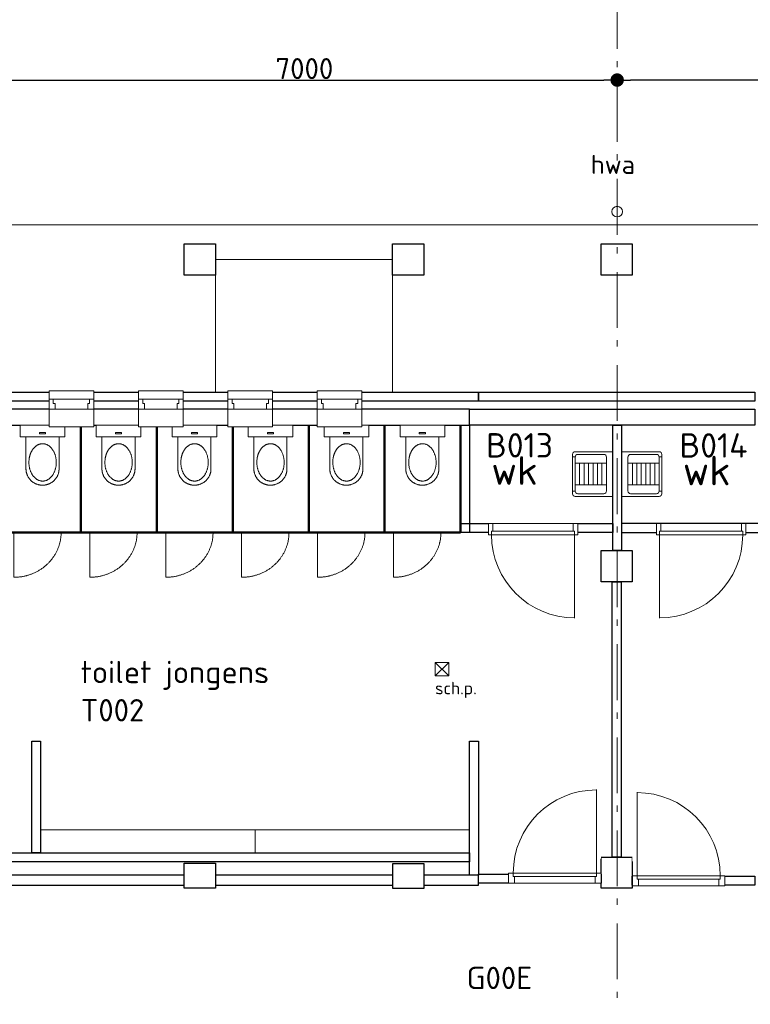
# Model space of a CAD drawing. Header units: millimetres. Extents: x -28579 to 211491, y -26192 to 102706.
# Tile 30 of 48: x 28818 to 36992, y 14401 to 25422. Entities that reach past the tile are written whole.
import ezdxf

# ---------------------------------------------------------------- set-up
doc = ezdxf.new("R2010")
doc.units = ezdxf.units.MM
doc.header["$LTSCALE"] = 100
doc.header["$PDMODE"] = 1
doc.header["$PDSIZE"] = -2
doc.linetypes.add('STYLE_06', pattern=[1.041641, 0.625, -0.208282, 0.069427, -0.138931])
doc.layers.add('AL22FF1-_KALKZANDST', color=2, linetype='Continuous')
doc.layers.add('AL28_BETON', color=3, linetype='Continuous')
doc.layers.add('Dimension', color=7, linetype='Continuous', lineweight=5)
doc.layers.add('None', color=7, linetype='Continuous', lineweight=5)
doc.styles.add('Tekton Plus Regular', font='isocpeur.ttf')
doc.dimstyles.new('JW __', dxfattribs={"dimtxt": 211.792969, "dimasz": 150.068359, "dimexe": 316.999999, "dimexo": 158.999999, "dimgap": 0.5, "dimtad": 1, "dimdec": 0, "dimzin": 15, "dimtxsty": 'Tekton Plus Regular', "dimblk": 'DOT', "dimcen": 0, "dimse1": 1, "dimse2": 1, "dimazin": 0, "dimtfac": 0.8, "dimtdec": 0, "dimtix": 1, "dimtmove": 0, "dimatfit": 0, "dimldrblk": 'DOT', "dimfxl": 1, "dimfrac": 2, "dimtolj": 1, "dimtzin": 15, "dimarcsym": 0})

# ---------------------------------------------------------------- blocks, each defined once
blk = doc.blocks.new('Group-5')
at = {"color": 8, "linetype": 'Continuous', "lineweight": 5}
blk.add_wipeout([(-25336, 3899), (-24836, 3899), (-24836, 3499), (-25336, 3499)], dxfattribs=at).dxf.layer = 'None'
at = {"layer": 'None', "color": 8, "linetype": 'Continuous', "lineweight": 5}
blk.add_lwpolyline([(-25336, 3899), (-24836, 3899), (-24836, 3499), (-25336, 3499)], close=True, dxfattribs=at)
at = {"color": 8, "linetype": 'Continuous', "lineweight": 5}
blk.add_wipeout([(-25336, 3808), (-24836, 3808), (-24836, 3694), (-25336, 3694)], dxfattribs=at).dxf.layer = 'None'
at = {"layer": 'None', "color": 8, "linetype": 'Continuous', "lineweight": 5}
blk.add_lwpolyline([(-25336, 3808), (-24836, 3808), (-24836, 3694), (-25336, 3694)], close=True, dxfattribs=at)
at = {"color": 8, "linetype": 'Continuous', "lineweight": 5}
for points in [[(-25336, 3808), (-25336, 3694), (-25269, 3694), (-25269, 3758), (-25289, 3758), (-25289, 3808)], [(-24836, 3808), (-24836, 3694), (-24903, 3694), (-24903, 3758), (-24883, 3758), (-24883, 3808)]]:
    blk.add_wipeout(points, dxfattribs=at).dxf.layer = 'None'
at = {"layer": 'None', "color": 8, "linetype": 'Continuous', "lineweight": 5}
for points in [[(-25336, 3808), (-25336, 3694), (-25269, 3694), (-25269, 3758), (-25289, 3758), (-25289, 3808)], [(-24836, 3808), (-24836, 3694), (-24903, 3694), (-24903, 3758), (-24883, 3758), (-24883, 3808)]]:
    blk.add_lwpolyline(points, close=True, dxfattribs=at)
blk = doc.blocks.new('Group-6')
at = {"color": 8, "linetype": 'Continuous', "lineweight": 5}
blk.add_wipeout([(-24336, 3899), (-23836, 3899), (-23836, 3499), (-24336, 3499)], dxfattribs=at).dxf.layer = 'None'
at = {"layer": 'None', "color": 8, "linetype": 'Continuous', "lineweight": 5}
blk.add_lwpolyline([(-24336, 3899), (-23836, 3899), (-23836, 3499), (-24336, 3499)], close=True, dxfattribs=at)
at = {"color": 8, "linetype": 'Continuous', "lineweight": 5}
blk.add_wipeout([(-24336, 3808), (-23836, 3808), (-23836, 3694), (-24336, 3694)], dxfattribs=at).dxf.layer = 'None'
at = {"layer": 'None', "color": 8, "linetype": 'Continuous', "lineweight": 5}
blk.add_lwpolyline([(-24336, 3808), (-23836, 3808), (-23836, 3694), (-24336, 3694)], close=True, dxfattribs=at)
at = {"color": 8, "linetype": 'Continuous', "lineweight": 5}
for points in [[(-24336, 3808), (-24336, 3694), (-24269, 3694), (-24269, 3758), (-24289, 3758), (-24289, 3808)], [(-23836, 3808), (-23836, 3694), (-23903, 3694), (-23903, 3758), (-23883, 3758), (-23883, 3808)]]:
    blk.add_wipeout(points, dxfattribs=at).dxf.layer = 'None'
at = {"layer": 'None', "color": 8, "linetype": 'Continuous', "lineweight": 5}
for points in [[(-24336, 3808), (-24336, 3694), (-24269, 3694), (-24269, 3758), (-24289, 3758), (-24289, 3808)], [(-23836, 3808), (-23836, 3694), (-23903, 3694), (-23903, 3758), (-23883, 3758), (-23883, 3808)]]:
    blk.add_lwpolyline(points, close=True, dxfattribs=at)
blk = doc.blocks.new('Group-7')
at = {"color": 8, "linetype": 'Continuous', "lineweight": 5}
blk.add_wipeout([(-23336, 3899), (-22836, 3899), (-22836, 3499), (-23336, 3499)], dxfattribs=at).dxf.layer = 'None'
at = {"layer": 'None', "color": 8, "linetype": 'Continuous', "lineweight": 5}
blk.add_lwpolyline([(-23336, 3899), (-22836, 3899), (-22836, 3499), (-23336, 3499)], close=True, dxfattribs=at)
at = {"color": 8, "linetype": 'Continuous', "lineweight": 5}
blk.add_wipeout([(-23336, 3808), (-22836, 3808), (-22836, 3694), (-23336, 3694)], dxfattribs=at).dxf.layer = 'None'
at = {"layer": 'None', "color": 8, "linetype": 'Continuous', "lineweight": 5}
blk.add_lwpolyline([(-23336, 3808), (-22836, 3808), (-22836, 3694), (-23336, 3694)], close=True, dxfattribs=at)
at = {"color": 8, "linetype": 'Continuous', "lineweight": 5}
for points in [[(-23336, 3808), (-23336, 3694), (-23269, 3694), (-23269, 3758), (-23289, 3758), (-23289, 3808)], [(-22836, 3808), (-22836, 3694), (-22903, 3694), (-22903, 3758), (-22883, 3758), (-22883, 3808)]]:
    blk.add_wipeout(points, dxfattribs=at).dxf.layer = 'None'
at = {"layer": 'None', "color": 8, "linetype": 'Continuous', "lineweight": 5}
for points in [[(-23336, 3808), (-23336, 3694), (-23269, 3694), (-23269, 3758), (-23289, 3758), (-23289, 3808)], [(-22836, 3808), (-22836, 3694), (-22903, 3694), (-22903, 3758), (-22883, 3758), (-22883, 3808)]]:
    blk.add_lwpolyline(points, close=True, dxfattribs=at)
blk = doc.blocks.new('Group-8')
at = {"color": 8, "linetype": 'Continuous', "lineweight": 5}
blk.add_wipeout([(-22336, 3899), (-21836, 3899), (-21836, 3499), (-22336, 3499)], dxfattribs=at).dxf.layer = 'None'
at = {"layer": 'None', "color": 8, "linetype": 'Continuous', "lineweight": 5}
blk.add_lwpolyline([(-22336, 3899), (-21836, 3899), (-21836, 3499), (-22336, 3499)], close=True, dxfattribs=at)
at = {"color": 8, "linetype": 'Continuous', "lineweight": 5}
blk.add_wipeout([(-22336, 3808), (-21836, 3808), (-21836, 3694), (-22336, 3694)], dxfattribs=at).dxf.layer = 'None'
at = {"layer": 'None', "color": 8, "linetype": 'Continuous', "lineweight": 5}
blk.add_lwpolyline([(-22336, 3808), (-21836, 3808), (-21836, 3694), (-22336, 3694)], close=True, dxfattribs=at)
at = {"color": 8, "linetype": 'Continuous', "lineweight": 5}
for points in [[(-22336, 3808), (-22336, 3694), (-22269, 3694), (-22269, 3758), (-22289, 3758), (-22289, 3808)], [(-21836, 3808), (-21836, 3694), (-21903, 3694), (-21903, 3758), (-21883, 3758), (-21883, 3808)]]:
    blk.add_wipeout(points, dxfattribs=at).dxf.layer = 'None'
at = {"layer": 'None', "color": 8, "linetype": 'Continuous', "lineweight": 5}
for points in [[(-22336, 3808), (-22336, 3694), (-22269, 3694), (-22269, 3758), (-22289, 3758), (-22289, 3808)], [(-21836, 3808), (-21836, 3694), (-21903, 3694), (-21903, 3758), (-21883, 3758), (-21883, 3808)]]:
    blk.add_lwpolyline(points, close=True, dxfattribs=at)
blk = doc.blocks.new('Group-35')
at = {"layer": 'None', "color": 8, "insert": (-19276, 6540), "char_height": 211.8, "attachment_point": 1, "line_spacing_factor": 0.979335, "style": 'Tekton Plus Regular'}
blk.add_mtext('hwa', dxfattribs=at)
at = {"color": 8, "linetype": 'Continuous', "lineweight": 5}
blk.add_wipeout([(-18937, 5947), (-18921, 5905), (-18939, 5863), (-18981, 5847), (-19023, 5865), (-19039, 5907), (-19021, 5949), (-18979, 5965)], dxfattribs=at).dxf.layer = 'None'
at = {"layer": 'None', "color": 8, "linetype": 'Continuous', "lineweight": 5}
blk.add_circle((-18980, 5906), 59.4, dxfattribs=at)
blk = doc.blocks.new('Group-156')
at = {"color": 8, "linetype": 'Continuous', "lineweight": 5}
for points in [[(0, 250), (130, 250), (130, -250), (0, -250)], [(488, 0), (488, -185), (500, -185), (512, -183), (524, -181), (535, -179), (547, -175), (558, -171), (568, -166), (579, -160), (589, -153), (599, -146), (608, -139), (617, -131), (625, -122), (632, -113), (639, -103), (646, -92), (651, -82), (656, -71), (660, -60), (664, -48), (667, -36), (668, -25), (670, -12), (670, 0)]]:
    blk.add_wipeout(points, dxfattribs=at).dxf.layer = 'None'
at = {"layer": 'None', "color": 8, "linetype": 'Continuous', "lineweight": 5}
blk.add_lwpolyline([(0, 250), (130, 250), (130, -250), (0, -250)], close=True, dxfattribs=at)
blk.add_open_spline([(488, -185), (537, -185), (621, -135), (670, -50), (670, 0)], degree=2, dxfattribs=at)
at = {"color": 8, "linetype": 'Continuous', "lineweight": 5}
blk.add_wipeout([(488, 0), (670, 0), (670, 12), (668, 25), (667, 36), (664, 48), (660, 60), (656, 71), (651, 82), (646, 92), (639, 103), (632, 113), (625, 122), (617, 131), (608, 139), (599, 146), (589, 153), (579, 160), (568, 166), (558, 171), (547, 175), (535, 179), (524, 181), (512, 183), (500, 185), (488, 185)], dxfattribs=at).dxf.layer = 'None'
at = {"layer": 'None', "color": 8, "linetype": 'Continuous', "lineweight": 5}
blk.add_open_spline([(670, 0), (670, 50), (621, 135), (537, 185), (488, 185)], degree=2, dxfattribs=at)
at = {"color": 8, "linetype": 'Continuous', "lineweight": 5}
blk.add_wipeout([(488, -185), (130, -185), (130, 185), (488, 185)], dxfattribs=at).dxf.layer = 'None'
at = {"layer": 'None', "color": 8, "linetype": 'Continuous', "lineweight": 5}
blk.add_lwpolyline([(488, -185), (130, -185), (130, 185), (488, 185)], dxfattribs=at)
at = {"color": 8, "linetype": 'Continuous', "lineweight": 5}
for points in [[(415, -154), (267, -109), (206, -1), (267, 107), (415, 152), (563, 107), (624, -1), (563, -109)], [(94, -34), (82, -34), (82, 34), (94, 34)]]:
    blk.add_wipeout(points, dxfattribs=at).dxf.layer = 'None'
at = {"layer": 'None', "color": 8, "linetype": 'Continuous', "lineweight": 5}
blk.add_lwpolyline([(94, -34), (82, -34), (82, 34), (94, 34)], close=True, dxfattribs=at)
blk.add_open_spline([(310, 132), (359, 152), (471, 152), (568, 111), (624, 40), (624, -42), (568, -113), (471, -154), (359, -154), (262, -113), (206, -42), (206, 40), (262, 111), (310, 132)], degree=2, dxfattribs=at)
blk = doc.blocks.new('Toilet')
at = {"layer": 'None', "color": 7}
blk.add_blockref('Group-156', (0, 0), dxfattribs=at)
blk = doc.blocks.new('Group-287')
at = {"layer": 'None', "color": 6, "linetype": 'Continuous', "lineweight": 50}
for p, q in [((-21582, 3514), (-21582, 2314)), ((-20732, 3514), (-20732, 2314)), ((-21582, 2314), (-20732, 2314))]:
    blk.add_line(p, q, dxfattribs=at)
at = {"layer": 'None', "color": 8, "linetype": 'Continuous', "lineweight": 5}
blk.add_line((-21482, 1813), (-21482, 2304), dxfattribs=at)
blk.add_lwpolyline([(-20732, 3514), (-21582, 3514), (-21582, 2314), (-20732, 2314)], close=True, dxfattribs=at)
blk.add_open_spline([(-21482, 1813), (-21340, 1813), (-21094, 1947), (-20952, 2180), (-20952, 2314)], degree=2, dxfattribs=at)
at = {"layer": 'None', "color": 8, "xscale": -1, "rotation": 90}
blk.add_blockref('Toilet', (-21160, 3514), dxfattribs=at)
blk = doc.blocks.new('Group-288')
at = {"layer": 'None', "color": 6, "linetype": 'Continuous', "lineweight": 50}
for p, q in [((-22432, 3514), (-22432, 2314)), ((-21582, 3514), (-21582, 2314)), ((-22432, 2314), (-21582, 2314))]:
    blk.add_line(p, q, dxfattribs=at)
at = {"layer": 'None', "color": 8, "linetype": 'Continuous', "lineweight": 5}
blk.add_line((-22332, 1813), (-22332, 2304), dxfattribs=at)
blk.add_lwpolyline([(-21582, 3514), (-22432, 3514), (-22432, 2314), (-21582, 2314)], close=True, dxfattribs=at)
blk.add_open_spline([(-22332, 1813), (-22190, 1813), (-21944, 1947), (-21802, 2180), (-21802, 2314)], degree=2, dxfattribs=at)
at = {"layer": 'None', "color": 8, "xscale": -1, "rotation": 90}
blk.add_blockref('Toilet', (-22010, 3514), dxfattribs=at)
blk = doc.blocks.new('Group-289')
at = {"layer": 'None', "color": 6, "linetype": 'Continuous', "lineweight": 50}
for p, q in [((-23282, 3514), (-23282, 2314)), ((-22432, 3514), (-22432, 2314)), ((-23282, 2314), (-22432, 2314))]:
    blk.add_line(p, q, dxfattribs=at)
at = {"layer": 'None', "color": 8, "linetype": 'Continuous', "lineweight": 5}
blk.add_line((-23182, 1813), (-23182, 2304), dxfattribs=at)
blk.add_lwpolyline([(-22432, 3514), (-23282, 3514), (-23282, 2314), (-22432, 2314)], close=True, dxfattribs=at)
blk.add_open_spline([(-23182, 1813), (-23040, 1813), (-22794, 1947), (-22652, 2180), (-22652, 2314)], degree=2, dxfattribs=at)
at = {"layer": 'None', "color": 8, "xscale": -1, "rotation": 90}
blk.add_blockref('Toilet', (-22860, 3514), dxfattribs=at)
blk = doc.blocks.new('Group-290')
at = {"layer": 'None', "color": 6, "linetype": 'Continuous', "lineweight": 50}
for p, q in [((-24132, 3514), (-24132, 2314)), ((-23282, 3514), (-23282, 2314)), ((-24132, 2314), (-23282, 2314))]:
    blk.add_line(p, q, dxfattribs=at)
at = {"layer": 'None', "color": 8, "linetype": 'Continuous', "lineweight": 5}
blk.add_line((-24032, 1813), (-24032, 2304), dxfattribs=at)
blk.add_lwpolyline([(-23282, 3514), (-24132, 3514), (-24132, 2314), (-23282, 2314)], close=True, dxfattribs=at)
blk.add_open_spline([(-24032, 1813), (-23890, 1813), (-23644, 1947), (-23502, 2180), (-23502, 2314)], degree=2, dxfattribs=at)
at = {"layer": 'None', "color": 8, "xscale": -1, "rotation": 90}
blk.add_blockref('Toilet', (-23710, 3514), dxfattribs=at)
blk = doc.blocks.new('Group-291')
at = {"layer": 'None', "color": 6, "linetype": 'Continuous', "lineweight": 50}
for p, q in [((-24982, 3514), (-24982, 2314)), ((-24132, 3514), (-24132, 2314)), ((-24982, 2314), (-24132, 2314))]:
    blk.add_line(p, q, dxfattribs=at)
at = {"layer": 'None', "color": 8, "linetype": 'Continuous', "lineweight": 5}
blk.add_line((-24882, 1813), (-24882, 2304), dxfattribs=at)
blk.add_lwpolyline([(-24132, 3514), (-24982, 3514), (-24982, 2314), (-24132, 2314)], close=True, dxfattribs=at)
blk.add_open_spline([(-24882, 1813), (-24740, 1813), (-24494, 1947), (-24352, 2180), (-24352, 2314)], degree=2, dxfattribs=at)
at = {"layer": 'None', "color": 8, "xscale": -1, "rotation": 90}
blk.add_blockref('Toilet', (-24560, 3514), dxfattribs=at)
blk = doc.blocks.new('Group-292')
at = {"layer": 'None', "color": 6, "linetype": 'Continuous', "lineweight": 50}
for p, q in [((-25832, 3514), (-25832, 2314)), ((-24982, 3514), (-24982, 2314)), ((-25832, 2314), (-24982, 2314))]:
    blk.add_line(p, q, dxfattribs=at)
at = {"layer": 'None', "color": 8, "linetype": 'Continuous', "lineweight": 5}
blk.add_line((-25732, 1813), (-25732, 2304), dxfattribs=at)
blk.add_lwpolyline([(-24982, 3514), (-25832, 3514), (-25832, 2314), (-24982, 2314)], close=True, dxfattribs=at)
blk.add_open_spline([(-25732, 1813), (-25590, 1813), (-25344, 1947), (-25202, 2180), (-25202, 2314)], degree=2, dxfattribs=at)
at = {"layer": 'None', "color": 8, "xscale": -1, "rotation": 90}
blk.add_blockref('Toilet', (-25410, 3514), dxfattribs=at)
blk = doc.blocks.new('Group-304')
at = {"color": 8, "linetype": 'Continuous', "lineweight": 5}
blk.add_wipeout([(-25336, 3899), (-24836, 3899), (-24836, 3499), (-25336, 3499)], dxfattribs=at).dxf.layer = 'None'
at = {"layer": 'None', "color": 8, "linetype": 'Continuous', "lineweight": 5}
blk.add_lwpolyline([(-25336, 3899), (-24836, 3899), (-24836, 3499), (-25336, 3499)], close=True, dxfattribs=at)
at = {"color": 8, "linetype": 'Continuous', "lineweight": 5}
blk.add_wipeout([(-25336, 3808), (-24836, 3808), (-24836, 3694), (-25336, 3694)], dxfattribs=at).dxf.layer = 'None'
at = {"layer": 'None', "color": 8, "linetype": 'Continuous', "lineweight": 5}
blk.add_lwpolyline([(-25336, 3808), (-24836, 3808), (-24836, 3694), (-25336, 3694)], close=True, dxfattribs=at)
at = {"color": 140, "linetype": 'Continuous', "lineweight": 15}
for points in [[(-25336, 3808), (-25336, 3694), (-25269, 3694), (-25269, 3758), (-25289, 3758), (-25289, 3808)], [(-24836, 3808), (-24836, 3694), (-24903, 3694), (-24903, 3758), (-24883, 3758), (-24883, 3808)]]:
    blk.add_wipeout(points, dxfattribs=at).dxf.layer = 'None'
at = {"layer": 'None', "color": 140, "linetype": 'Continuous', "lineweight": 15}
for points in [[(-25336, 3808), (-25336, 3694), (-25269, 3694), (-25269, 3758), (-25289, 3758), (-25289, 3808)], [(-24836, 3808), (-24836, 3694), (-24903, 3694), (-24903, 3758), (-24883, 3758), (-24883, 3808)]]:
    blk.add_lwpolyline(points, close=True, dxfattribs=at)
blk = doc.blocks.new('Group-305')
at = {"color": 8, "linetype": 'Continuous', "lineweight": 5}
blk.add_wipeout([(-24336, 3899), (-23836, 3899), (-23836, 3499), (-24336, 3499)], dxfattribs=at).dxf.layer = 'None'
at = {"layer": 'None', "color": 8, "linetype": 'Continuous', "lineweight": 5}
blk.add_lwpolyline([(-24336, 3899), (-23836, 3899), (-23836, 3499), (-24336, 3499)], close=True, dxfattribs=at)
at = {"color": 8, "linetype": 'Continuous', "lineweight": 5}
blk.add_wipeout([(-24336, 3808), (-23836, 3808), (-23836, 3694), (-24336, 3694)], dxfattribs=at).dxf.layer = 'None'
at = {"layer": 'None', "color": 8, "linetype": 'Continuous', "lineweight": 5}
blk.add_lwpolyline([(-24336, 3808), (-23836, 3808), (-23836, 3694), (-24336, 3694)], close=True, dxfattribs=at)
at = {"color": 140, "linetype": 'Continuous', "lineweight": 15}
for points in [[(-24336, 3808), (-24336, 3694), (-24269, 3694), (-24269, 3758), (-24289, 3758), (-24289, 3808)], [(-23836, 3808), (-23836, 3694), (-23903, 3694), (-23903, 3758), (-23883, 3758), (-23883, 3808)]]:
    blk.add_wipeout(points, dxfattribs=at).dxf.layer = 'None'
at = {"layer": 'None', "color": 140, "linetype": 'Continuous', "lineweight": 15}
for points in [[(-24336, 3808), (-24336, 3694), (-24269, 3694), (-24269, 3758), (-24289, 3758), (-24289, 3808)], [(-23836, 3808), (-23836, 3694), (-23903, 3694), (-23903, 3758), (-23883, 3758), (-23883, 3808)]]:
    blk.add_lwpolyline(points, close=True, dxfattribs=at)
blk = doc.blocks.new('Group-306')
at = {"color": 8, "linetype": 'Continuous', "lineweight": 5}
blk.add_wipeout([(-23336, 3899), (-22836, 3899), (-22836, 3499), (-23336, 3499)], dxfattribs=at).dxf.layer = 'None'
at = {"layer": 'None', "color": 8, "linetype": 'Continuous', "lineweight": 5}
blk.add_lwpolyline([(-23336, 3899), (-22836, 3899), (-22836, 3499), (-23336, 3499)], close=True, dxfattribs=at)
at = {"color": 8, "linetype": 'Continuous', "lineweight": 5}
blk.add_wipeout([(-23336, 3808), (-22836, 3808), (-22836, 3694), (-23336, 3694)], dxfattribs=at).dxf.layer = 'None'
at = {"layer": 'None', "color": 8, "linetype": 'Continuous', "lineweight": 5}
blk.add_lwpolyline([(-23336, 3808), (-22836, 3808), (-22836, 3694), (-23336, 3694)], close=True, dxfattribs=at)
at = {"color": 140, "linetype": 'Continuous', "lineweight": 15}
for points in [[(-23336, 3808), (-23336, 3694), (-23269, 3694), (-23269, 3758), (-23289, 3758), (-23289, 3808)], [(-22836, 3808), (-22836, 3694), (-22903, 3694), (-22903, 3758), (-22883, 3758), (-22883, 3808)]]:
    blk.add_wipeout(points, dxfattribs=at).dxf.layer = 'None'
at = {"layer": 'None', "color": 140, "linetype": 'Continuous', "lineweight": 15}
for points in [[(-23336, 3808), (-23336, 3694), (-23269, 3694), (-23269, 3758), (-23289, 3758), (-23289, 3808)], [(-22836, 3808), (-22836, 3694), (-22903, 3694), (-22903, 3758), (-22883, 3758), (-22883, 3808)]]:
    blk.add_lwpolyline(points, close=True, dxfattribs=at)
blk = doc.blocks.new('Group-307')
at = {"color": 8, "linetype": 'Continuous', "lineweight": 5}
blk.add_wipeout([(-22336, 3899), (-21836, 3899), (-21836, 3499), (-22336, 3499)], dxfattribs=at).dxf.layer = 'None'
at = {"layer": 'None', "color": 8, "linetype": 'Continuous', "lineweight": 5}
blk.add_lwpolyline([(-22336, 3899), (-21836, 3899), (-21836, 3499), (-22336, 3499)], close=True, dxfattribs=at)
at = {"color": 8, "linetype": 'Continuous', "lineweight": 5}
blk.add_wipeout([(-22336, 3808), (-21836, 3808), (-21836, 3694), (-22336, 3694)], dxfattribs=at).dxf.layer = 'None'
at = {"layer": 'None', "color": 8, "linetype": 'Continuous', "lineweight": 5}
blk.add_lwpolyline([(-22336, 3808), (-21836, 3808), (-21836, 3694), (-22336, 3694)], close=True, dxfattribs=at)
at = {"color": 140, "linetype": 'Continuous', "lineweight": 15}
for points in [[(-22336, 3808), (-22336, 3694), (-22269, 3694), (-22269, 3758), (-22289, 3758), (-22289, 3808)], [(-21836, 3808), (-21836, 3694), (-21903, 3694), (-21903, 3758), (-21883, 3758), (-21883, 3808)]]:
    blk.add_wipeout(points, dxfattribs=at).dxf.layer = 'None'
at = {"layer": 'None', "color": 140, "linetype": 'Continuous', "lineweight": 15}
for points in [[(-22336, 3808), (-22336, 3694), (-22269, 3694), (-22269, 3758), (-22289, 3758), (-22289, 3808)], [(-21836, 3808), (-21836, 3694), (-21903, 3694), (-21903, 3758), (-21883, 3758), (-21883, 3808)]]:
    blk.add_lwpolyline(points, close=True, dxfattribs=at)
blk = doc.blocks.new('Group-309')
at = {"color": 8, "linetype": 'Continuous', "lineweight": 5}
blk.add_wipeout([(-21015, 859), (-20865, 859), (-20865, 709), (-21015, 709)], dxfattribs=at).dxf.layer = 'None'
at = {"layer": 'None', "color": 8, "linetype": 'Continuous', "lineweight": 5}
blk.add_lwpolyline([(-21015, 859), (-20865, 859), (-20865, 709), (-21015, 709)], close=True, dxfattribs=at)
at = {"color": 8, "linetype": 'Continuous', "lineweight": 5}
blk.add_wipeout([(-21019, 451), (-20532, 451), (-20532, 678), (-21019, 678)], dxfattribs=at).dxf.layer = 'None'
at = {"layer": 'None', "color": 8, "linetype": 'Continuous', "lineweight": 5}
for p, q in [((-21015, 709), (-20865, 859)), ((-21015, 859), (-20865, 709))]:
    blk.add_line(p, q, dxfattribs=at)
at = {"layer": 'None', "color": 8, "insert": (-21019, 643), "char_height": 139.9, "attachment_point": 1, "line_spacing_factor": 0.980052, "style": 'Tekton Plus Regular'}
blk.add_mtext('sch.p.', dxfattribs=at)
blk = doc.blocks.new('53.34-01 stortgoot')
at = {"layer": 'None', "color": 8, "linetype": 'Continuous', "lineweight": 5}
for p, q in [((0, -420), (0, 0)), ((0, 0), (500, 0)), ((500, 0), (500, -420)), ((130, -70), (130, -420)), ((370, -70), (370, -420)), ((130, -120), (370, -120)), ((130, -170), (370, -170)), ((130, -220), (370, -220)), ((130, -270), (370, -270)), ((130, -320), (370, -320)), ((58, -420), (58, -450)), ((130, -370), (370, -370)), ((442, -420), (442, -450)), ((30, -450), (470, -450))]:
    blk.add_line(p, q, dxfattribs=at)
at = {"layer": 'None', "color": 8, "linetype": 'Continuous', "lineweight": 5, "flags": 128}
blk.add_lwpolyline([(30, -100, -0.414214), (60, -70), (440, -70, -0.414214), (470, -100), (470, -390, -0.414214), (440, -420), (60, -420, -0.414214), (30, -390)], format="xyb", close=True, dxfattribs=at)
at = {"layer": 'None', "color": 8, "linetype": 'Continuous', "lineweight": 5}
for centre, start, end in [((30, -420), 180, 270), ((470, -420), 270, 0)]:
    blk.add_arc(centre, 30, start, end, dxfattribs=at)
blk = doc.blocks.new('_DOT')
at = {"color": 0, "linetype": 'ByBlock', "lineweight": -2}
blk.add_line((-0.5, 0), (-1, 0), dxfattribs=at)
at = {"color": 0, "linetype": 'ByBlock', "lineweight": -2, "const_width": 0.5}
blk.add_lwpolyline([(-0.25, 0, 1), (0.25, 0, 1)], format="xyb", close=True, dxfattribs=at)
blk = doc.blocks.new('*D341')
at = {"layer": 'Defpoints', "color": 0, "linetype": 'Continuous', "lineweight": 0, "ltscale": 0.5, "transparency": 16777216}
for p in [(35503, 24747), (35503, 24747), (42503, 24747)]:
    blk.add_point(p, dxfattribs=at)
at = {"layer": 'Dimension', "color": 0, "linetype": 'Continuous', "lineweight": -2, "ltscale": 0.5, "transparency": 16777216}
blk.add_line((42353, 24747), (35653, 24747), dxfattribs=at)
at = {"layer": 'Dimension', "color": 0, "linetype": 'Continuous', "lineweight": -2, "ltscale": 0.5, "transparency": 16777216, "xscale": 150.068359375, "yscale": 150.068359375, "zscale": 150.068359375, "rotation": 180}
blk.add_blockref('_DOT', (35503, 24747), dxfattribs=at)
at = {"layer": 'Dimension', "color": 0, "linetype": 'Continuous', "lineweight": -2, "ltscale": 0.5, "transparency": 16777216, "xscale": 150.068359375, "yscale": 150.068359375, "zscale": 150.068359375}
blk.add_blockref('_DOT', (42503, 24747), dxfattribs=at)
at = {"layer": 'Dimension', "color": 0, "linetype": 'Continuous', "lineweight": 15, "ltscale": 0.5, "transparency": 16777216, "insert": (39003, 24875), "char_height": 235.1, "attachment_point": 5, "style": 'Tekton Plus Regular'}
blk.add_mtext('\\A1;7000', dxfattribs=at)
blk = doc.blocks.new('*D345')
at = {"layer": 'Defpoints', "color": 0, "linetype": 'Continuous', "lineweight": 0, "ltscale": 0.5, "transparency": 16777216}
for p in [(28503, 24747), (35503, 24747), (35503, 24747)]:
    blk.add_point(p, dxfattribs=at)
at = {"layer": 'Dimension', "color": 0, "linetype": 'Continuous', "lineweight": -2, "ltscale": 0.5, "transparency": 16777216}
blk.add_line((28653, 24747), (35353, 24747), dxfattribs=at)
at = {"layer": 'Dimension', "color": 0, "linetype": 'Continuous', "lineweight": -2, "ltscale": 0.5, "transparency": 16777216, "xscale": 150.068359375, "yscale": 150.068359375, "zscale": 150.068359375, "rotation": 180}
blk.add_blockref('_DOT', (28503, 24747), dxfattribs=at)
at = {"layer": 'Dimension', "color": 0, "linetype": 'Continuous', "lineweight": -2, "ltscale": 0.5, "transparency": 16777216, "xscale": 150.068359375, "yscale": 150.068359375, "zscale": 150.068359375}
blk.add_blockref('_DOT', (35503, 24747), dxfattribs=at)
at = {"layer": 'Dimension', "color": 0, "linetype": 'Continuous', "lineweight": 15, "ltscale": 0.5, "transparency": 16777216, "insert": (32003, 24875), "char_height": 235.1, "attachment_point": 5, "style": 'Tekton Plus Regular'}
blk.add_mtext('\\A1;7000', dxfattribs=at)

msp = doc.modelspace()

# ---------------------------------------------------------------- linework, layer by layer
at = {"layer": 'AL22FF1-_KALKZANDST'}
msp.add_lwpolyline([(37253, 19782), (35553, 19782), (35553, 19682), (37253, 19682)], close=True, dxfattribs=at)
at = {"layer": 'None', "color": 8, "linetype": 'Continuous', "lineweight": 5}
msp.add_line((73433, 23128), (21725, 23128), dxfattribs=at)

# ---------------------------------------------------------------- block references
at = {"layer": 'None', "color": 7}
for name in ['Group-35', 'Group-309']:
    msp.add_blockref(name, (54483, 17368), dxfattribs=at)
at = {"layer": 'None', "color": 7, "rotation": 270}
msp.add_blockref('53.34-01 stortgoot', (35453, 20587), dxfattribs=at)
at = {"layer": 'None', "color": 7, "xscale": -1, "rotation": 90}
msp.add_blockref('53.34-01 stortgoot', (35553, 20587), dxfattribs=at)

# ---------------------------------------------------------------- texts
at = {"layer": 'None', "color": 92, "char_height": 273.066406, "attachment_point": 1, "line_spacing_factor": 0.976858, "style": 'Tekton Plus Regular'}
for s, insert in [('B013', (34036, 20794.76641)), ('B014', (36200, 20793.76641))]:
    msp.add_mtext(s, dxfattribs=dict(at, insert=insert))
at = {"layer": 'None', "color": 1, "attachment_point": 1, "line_spacing_factor": 0.976858, "style": 'Tekton Plus Regular'}
for s, insert, char_height in [('wk', (34095, 20536.95953), 321.019531), ('wk', (36237, 20541.49977), 331.009766), ('toilet jongens', (29498, 18245.72039), 250), ('T002', (29501, 17817.76641), 250)]:
    msp.add_mtext(s, dxfattribs=dict(at, insert=insert, char_height=char_height))

# ---------------------------------------------------------------- dimensions: what is measured, and where the dimension line sits
at = {"layer": 'Dimension', "color": 140, "linetype": 'Continuous', "lineweight": 15}
for p1, picture, middle in [((28503, 24747), '*D345', (32003, 24874.55176)), ((42503, 24747), '*D341', (39003, 24874.55176))]:
    dim = msp.add_linear_dim(base=(35503, 24747), p1=p1, p2=(35503, 24747), dimstyle='JW __', override={"dimtxt": 235.103516, "dimgap": 10, "dimpost": '<>', "dimtxsty": 'Tekton Plus Regular', "dimtmove": 2}, dxfattribs=at)
    dim.commit()
    dim.dimension.update_dxf_attribs({"geometry": picture, "text_midpoint": middle})

# ---------------------------------------------------------------- wipeouts: each hides what was drawn before it
at = {"color": 8, "linetype": 'Continuous', "lineweight": 5}
for points in [[(30659, 22912), (31009, 22912), (31009, 22562), (30659, 22562)], [(32990, 22912), (33340, 22912), (33340, 22562), (32990, 22562)], [(35322, 22912), (35672, 22912), (35672, 22562), (35322, 22562)], [(25542, 21252), (33952, 21252), (33952, 21152), (25542, 21152)], [(33754, 21062), (25651, 21062), (25651, 20882), (25758, 20882), (33754, 20882), (33852, 20882), (33852, 21062)], [(35322, 19480), (35672, 19480), (35672, 19130), (35322, 19130)], [(35322, 16050), (35672, 16050), (35672, 15700), (35322, 15700)], [(33952, 15846), (33852, 15846), (33602, 15846), (33352, 15846), (32452, 15846), (26623, 15846), (26523, 15846), (25652, 15846), (25542, 15846), (25542, 15736), (32452, 15736), (33352, 15736), (33852, 15736), (33952, 15736)]]:
    msp.add_wipeout(points, dxfattribs=at).dxf.layer = 'None'
at = {"color": 140, "linetype": 'Continuous', "lineweight": 15}
msp.add_wipeout([(30603, 16475.76), (32205.61993, 16475.76), (32205.61993, 16857), (30603, 16857)], dxfattribs=at).dxf.layer = 'None'
at = {"color": 92, "linetype": 'Continuous', "lineweight": 25}
msp.add_wipeout([(33818, 14450.6), (34838.59998, 14450.6), (34838.59998, 14888), (33818, 14888)], dxfattribs=at).dxf.layer = 'None'

# ---------------------------------------------------------------- next in the draw order: linework, layer by layer
at = {"layer": 'AL22FF1-_KALKZANDST'}
for points in [[(33754, 21062), (25651, 21062), (25651, 20882), (25758, 20882), (33754, 20882), (33852, 20882), (33852, 21062)], [(33852, 21062), (37042, 21062), (37042, 20882), (33852, 20882)], [(33952, 15846), (33852, 15846), (33602, 15846), (33352, 15846), (32452, 15846), (26623, 15846), (26523, 15846), (25652, 15846), (25542, 15846), (25542, 15736), (32452, 15736), (33352, 15736), (33852, 15736), (33952, 15736)]]:
    msp.add_lwpolyline(points, close=True, dxfattribs=at)
at = {"layer": 'AL28_BETON'}
for points in [[(30659, 22912), (31009, 22912), (31009, 22562), (30659, 22562)], [(32990, 22912), (33340, 22912), (33340, 22562), (32990, 22562)], [(35322, 22912), (35672, 22912), (35672, 22562), (35322, 22562)]]:
    msp.add_lwpolyline(points, close=True, dxfattribs=at)
at = {"layer": 'None', "color": 8, "linetype": 'Continuous', "lineweight": 5}
for points in [[(25542, 21252), (33952, 21252), (33952, 21152), (25542, 21152)], [(35322, 19480), (35672, 19480), (35672, 19130), (35322, 19130)]]:
    msp.add_lwpolyline(points, close=True, dxfattribs=at)

# ---------------------------------------------------------------- next in the draw order: texts
at = {"layer": 'None', "color": 1, "insert": (33818, 14821.58633), "char_height": 250, "attachment_point": 1, "line_spacing_factor": 0.976858, "style": 'Tekton Plus Regular'}
msp.add_mtext('G00E', dxfattribs=at)

# ---------------------------------------------------------------- next in the draw order: wipeouts: each hides what was drawn before it
at = {"color": 43, "linetype": 'Continuous', "lineweight": 9}
for points in [[(30768, 23180.56), (31734.72004, 23180.56), (31734.72004, 23524), (30768, 23524)], [(36276, 19818.56), (36555.84001, 19818.56), (36555.84001, 20162), (36276, 20162)]]:
    msp.add_wipeout(points, dxfattribs=at).dxf.layer = 'None'
at = {"color": 140, "linetype": 'Continuous', "lineweight": 15}
msp.add_wipeout([(35322, 16050), (35672, 16050), (35672, 15700), (35322, 15700)], dxfattribs=at).dxf.layer = 'None'

# ---------------------------------------------------------------- next in the draw order: linework, layer by layer
at = {"layer": 'AL22FF1-_KALKZANDST'}
for points in [[(33952, 15857), (35322, 15857), (35322, 15757), (33952, 15757)], [(35672, 15836), (37042, 15836), (37042, 15736), (35672, 15736)]]:
    msp.add_lwpolyline(points, close=True, dxfattribs=at)
at = {"layer": 'AL28_BETON'}
msp.add_lwpolyline([(35322, 16050), (35672, 16050), (35672, 15700), (35322, 15700)], close=True, dxfattribs=at)

# ---------------------------------------------------------------- next in the draw order: block references
at = {"layer": 'None', "color": 7}
for name in ['Group-5', 'Group-6', 'Group-7', 'Group-8', 'Group-287']:
    msp.add_blockref(name, (54483, 17368), dxfattribs=at)

# ---------------------------------------------------------------- next in the draw order: wipeouts: each hides what was drawn before it
at = {"color": 8, "linetype": 'Continuous', "lineweight": 5}
for points in [[(35943, 19782), (36943, 19782), (36943, 19657), (35943, 19657)], [(30659, 15980), (31009, 15980), (31009, 15700), (30659, 15700)], [(32991, 15979), (33341, 15979), (33341, 15699), (32991, 15699)]]:
    msp.add_wipeout(points, dxfattribs=at).dxf.layer = 'None'
at = {"color": 140, "linetype": 'Continuous', "lineweight": 15}
msp.add_wipeout([(35322, 19480), (35672, 19480), (35672, 19130), (35322, 19130)], dxfattribs=at).dxf.layer = 'None'

# ---------------------------------------------------------------- next in the draw order: linework, layer by layer
at = {"layer": 'AL22FF1-_KALKZANDST'}
for points in [[(33751, 20882), (33851, 20882), (33851, 19682), (33751, 19682)], [(35453, 20882), (35553, 20882), (35553, 19480), (35453, 19480)], [(33751, 19782), (35453, 19782), (35453, 19682), (33751, 19682)], [(35447, 19130), (35547, 19130), (35547, 16050), (35447, 16050)]]:
    msp.add_lwpolyline(points, close=True, dxfattribs=at)
at = {"layer": 'AL28_BETON'}
for points in [[(35322, 19480), (35672, 19480), (35672, 19130), (35322, 19130)], [(30659, 15980), (31009, 15980), (31009, 15700), (30659, 15700)], [(32991, 15979), (33341, 15979), (33341, 15699), (32991, 15699)]]:
    msp.add_lwpolyline(points, close=True, dxfattribs=at)
at = {"layer": 'Dimension', "color": 8, "linetype": 'Continuous', "lineweight": 5}
msp.add_lwpolyline([(31009, 21252), (31009, 22737), (32990, 22737), (32990, 21252)], dxfattribs=at)
at = {"layer": 'None', "color": 8, "linetype": 'STYLE_06', "lineweight": 5, "ltscale": 10}
msp.add_line((35503, 9473), (35503, 32173), dxfattribs=at)
at = {"layer": 'None', "color": 8, "linetype": 'Continuous', "lineweight": 5}
msp.add_lwpolyline([(35943, 19782), (36943, 19782), (36943, 19657), (35943, 19657)], close=True, dxfattribs=at)
at = {"layer": 'None', "color": 140, "linetype": 'Continuous', "lineweight": 15}
for points in [[(35943, 19782), (35993, 19782), (35993, 19657), (35943, 19657)], [(36893, 19657), (36943, 19657), (36943, 19782), (36893, 19782)]]:
    msp.add_lwpolyline(points, close=True, dxfattribs=at)

# ---------------------------------------------------------------- next in the draw order: block references
at = {"layer": 'None', "color": 7}
msp.add_blockref('Group-288', (54483, 17368), dxfattribs=at)

# ---------------------------------------------------------------- next in the draw order: wipeouts: each hides what was drawn before it
at = {"color": 255, "linetype": 'Continuous', "lineweight": 25}
for points in [[(34288, 16130), (35322, 16130), (35322, 16030), (34288, 16030)], [(36708, 16100), (35674, 16100), (35674, 16000), (36708, 16000)]]:
    msp.add_wipeout(points, dxfattribs=at).dxf.layer = 'None'
at = {"color": 255, "linetype": 'Continuous', "lineweight": 5}
for points in [[(34288, 15871), (35322, 15871), (35322, 15757), (34288, 15757)], [(36708, 15841), (35674, 15841), (35674, 15727), (36708, 15727)]]:
    msp.add_wipeout(points, dxfattribs=at).dxf.layer = 'None'

# ---------------------------------------------------------------- next in the draw order: linework, layer by layer
at = {"layer": 'None', "color": 255, "linetype": 'Continuous', "lineweight": 5}
for points in [[(34288, 15871), (35322, 15871), (35322, 15757), (34288, 15757)], [(36708, 15841), (35674, 15841), (35674, 15727), (36708, 15727)]]:
    msp.add_lwpolyline(points, close=True, dxfattribs=at)
at = {"layer": 'None', "color": 140, "linetype": 'Continuous', "lineweight": 15}
for points in [[(34355, 15871), (34288, 15871), (34288, 15757), (34355, 15757)], [(35255, 15871), (35322, 15871), (35322, 15757), (35255, 15757)], [(35741, 15841), (35674, 15841), (35674, 15727), (35741, 15727)], [(36641, 15841), (36708, 15841), (36708, 15727), (36641, 15727)]]:
    msp.add_lwpolyline(points, close=True, dxfattribs=at)

# ---------------------------------------------------------------- next in the draw order: block references
at = {"layer": 'None', "color": 7}
msp.add_blockref('Group-289', (54483, 17368), dxfattribs=at)

# ---------------------------------------------------------------- next in the draw order: wipeouts: each hides what was drawn before it
at = {"color": 140, "linetype": 'Continuous', "lineweight": 15}
for points in [[(25542, 21252), (33952, 21252), (33952, 21152), (25542, 21152)], [(35978, 19697), (36908, 19697), (36908, 19657), (35978, 19657)]]:
    msp.add_wipeout(points, dxfattribs=at).dxf.layer = 'None'
at = {"color": 43, "linetype": 'Continuous', "lineweight": 9}
msp.add_wipeout([(34096, 19827.56), (34375.84001, 19827.56), (34375.84001, 20171), (34096, 20171)], dxfattribs=at).dxf.layer = 'None'
at = {"color": 8, "linetype": 'Continuous', "lineweight": 5}
msp.add_wipeout([(25652, 16096), (33852, 16096), (33852, 15996), (25652, 15996)], dxfattribs=at).dxf.layer = 'None'

# ---------------------------------------------------------------- next in the draw order: linework, layer by layer
at = {"layer": 'AL22FF1-_KALKZANDST'}
for points in [[(25542, 21252), (33952, 21252), (33952, 21152), (25542, 21152)], [(33952, 21252), (37042, 21252), (37042, 21152), (33952, 21152)], [(28952, 17346), (29052, 17346), (29052, 16096), (28952, 16096)], [(33852, 17346), (33952, 17346), (33952, 15846), (33852, 15846)], [(25652, 16096), (33852, 16096), (33852, 15996), (25652, 15996)]]:
    msp.add_lwpolyline(points, close=True, dxfattribs=at)
at = {"layer": 'None', "color": 8, "linetype": 'Continuous', "lineweight": 5}
msp.add_line((35978, 19657), (35978, 18723), dxfattribs=at)
at = {"layer": 'None', "color": 140, "linetype": 'Continuous', "lineweight": 15}
for points in [[(35978, 19697), (36908, 19697), (36908, 19657), (35978, 19657)], [(29052, 16356), (31452, 16356), (31452, 16096), (29052, 16096)], [(31452, 16356), (33852, 16356), (33852, 16096), (31452, 16096)]]:
    msp.add_lwpolyline(points, close=True, dxfattribs=at)
at = {"layer": 'None', "color": 8, "linetype": 'Continuous', "lineweight": 5}
msp.add_arc((35978, 19657), 930, 270, 0, dxfattribs=at)

# ---------------------------------------------------------------- next in the draw order: block references
at = {"layer": 'None', "color": 7}
msp.add_blockref('Group-290', (54483, 17368), dxfattribs=at)

# ---------------------------------------------------------------- next in the draw order: wipeouts: each hides what was drawn before it
at = {"color": 8, "linetype": 'Continuous', "lineweight": 5}
msp.add_wipeout([(35062, 19782), (34062, 19782), (34062, 19657), (35062, 19657)], dxfattribs=at).dxf.layer = 'None'
at = {"color": 140, "linetype": 'Continuous', "lineweight": 15}
for points in [[(35270, 15831), (34340, 15831), (34340, 15871), (35270, 15871)], [(35726, 15801), (36656, 15801), (36656, 15841), (35726, 15841)]]:
    msp.add_wipeout(points, dxfattribs=at).dxf.layer = 'None'

# ---------------------------------------------------------------- next in the draw order: linework, layer by layer
at = {"layer": 'None', "color": 8, "linetype": 'Continuous', "lineweight": 5}
for p, q in [((35270, 15871), (35270, 16805)), ((35726, 15841), (35726, 16775))]:
    msp.add_line(p, q, dxfattribs=at)
msp.add_lwpolyline([(35062, 19782), (34062, 19782), (34062, 19657), (35062, 19657)], close=True, dxfattribs=at)
at = {"layer": 'None', "color": 140, "linetype": 'Continuous', "lineweight": 15}
for points in [[(34112, 19657), (34062, 19657), (34062, 19782), (34112, 19782)], [(35062, 19782), (35012, 19782), (35012, 19657), (35062, 19657)], [(35270, 15831), (34340, 15831), (34340, 15871), (35270, 15871)], [(35726, 15801), (36656, 15801), (36656, 15841), (35726, 15841)]]:
    msp.add_lwpolyline(points, close=True, dxfattribs=at)
at = {"layer": 'None', "color": 8, "linetype": 'Continuous', "lineweight": 5}
for centre, start, end in [((35270, 15871), 90, 180), ((35726, 15841), 0, 90)]:
    msp.add_arc(centre, 930, start, end, dxfattribs=at)

# ---------------------------------------------------------------- next in the draw order: block references
at = {"layer": 'None', "color": 7}
for name in ['Group-306', 'Group-307', 'Group-291']:
    msp.add_blockref(name, (54483, 17368), dxfattribs=at)

# ---------------------------------------------------------------- next in the draw order: wipeouts: each hides what was drawn before it
at = {"color": 92, "linetype": 'Continuous', "lineweight": 25}
msp.add_wipeout([(36158, 19135.24), (36634.85999, 19135.24), (36634.85999, 19591), (36158, 19591)], dxfattribs=at).dxf.layer = 'None'

# ---------------------------------------------------------------- next in the draw order: block references
at = {"layer": 'None', "color": 7}
for name in ['Group-305', 'Group-292']:
    msp.add_blockref(name, (54483, 17368), dxfattribs=at)

# ---------------------------------------------------------------- next in the draw order: wipeouts: each hides what was drawn before it
at = {"color": 140, "linetype": 'Continuous', "lineweight": 15}
msp.add_wipeout([(35027, 19697), (34097, 19697), (34097, 19657), (35027, 19657)], dxfattribs=at).dxf.layer = 'None'
at = {"color": 92, "linetype": 'Continuous', "lineweight": 25}
for points in [[(34564, 15998.24), (34888.93999, 15998.24), (34888.93999, 16454), (34564, 16454)], [(35855, 15968.24), (36179.93999, 15968.24), (36179.93999, 16424), (35855, 16424)]]:
    msp.add_wipeout(points, dxfattribs=at).dxf.layer = 'None'

# ---------------------------------------------------------------- next in the draw order: linework, layer by layer
at = {"layer": 'None', "color": 8, "linetype": 'Continuous', "lineweight": 5}
msp.add_line((35027, 19657), (35027, 18723), dxfattribs=at)
at = {"layer": 'None', "color": 140, "linetype": 'Continuous', "lineweight": 15}
msp.add_lwpolyline([(35027, 19697), (34097, 19697), (34097, 19657), (35027, 19657)], close=True, dxfattribs=at)
at = {"layer": 'None', "color": 8, "linetype": 'Continuous', "lineweight": 5}
msp.add_arc((35027, 19657), 930, 180, 270, dxfattribs=at)

# ---------------------------------------------------------------- next in the draw order: block references
at = {"layer": 'None', "color": 7}
msp.add_blockref('Group-304', (54483, 17368), dxfattribs=at)

# ---------------------------------------------------------------- next in the draw order: wipeouts: each hides what was drawn before it
at = {"color": 43, "linetype": 'Continuous', "lineweight": 9}
msp.add_wipeout([(27694, 19794.56), (29357.14002, 19794.56), (29357.14002, 20138), (27694, 20138)], dxfattribs=at).dxf.layer = 'None'

# ---------------------------------------------------------------- next in the draw order: wipeouts: each hides what was drawn before it
at = {"color": 92, "linetype": 'Continuous', "lineweight": 25}
msp.add_wipeout([(34325, 19135.24), (34801.85999, 19135.24), (34801.85999, 19591), (34325, 19591)], dxfattribs=at).dxf.layer = 'None'

doc.saveas('drawing.dxf')
